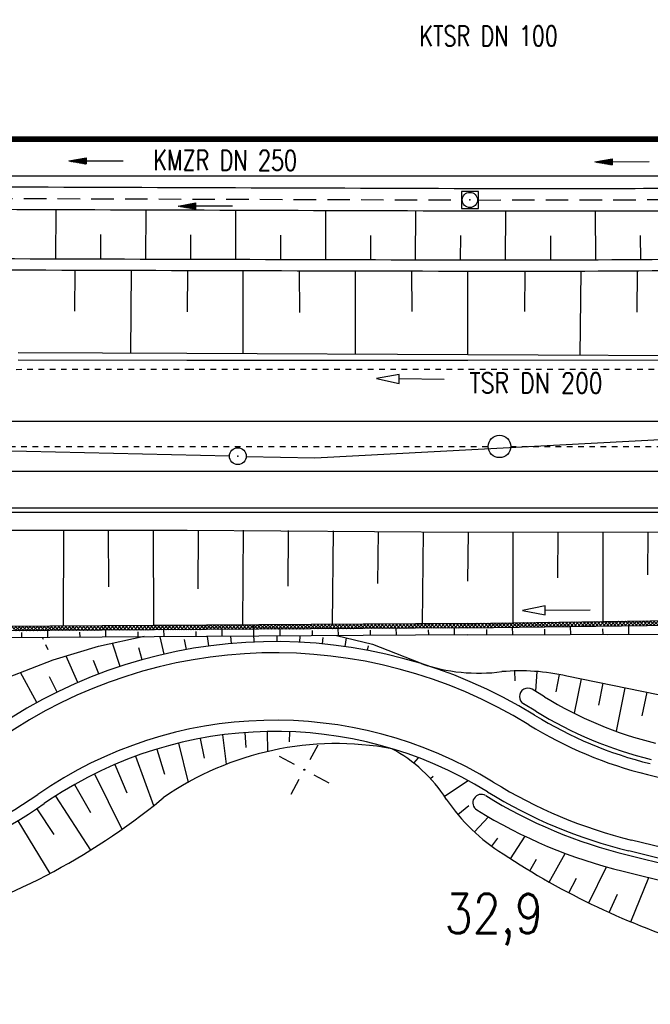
# Model space of a CAD drawing. Extents: x 0 to 1135, y 0 to 420.
# Tile 20 of 74: x 563 to 619, y 129 to 217. Entities that reach past the tile are written whole.
import ezdxf
from ezdxf.enums import TextEntityAlignment as Align

# ---------------------------------------------------------------- set-up
doc = ezdxf.new("R2010")
doc.units = 0
doc.header["$LTSCALE"] = 2
doc.header["$MEASUREMENT"] = 0
for name, pattern in [('ACAD_ISO02W100', [0.5, 0.25, -0.25]), ('ACAD_ISO03W100', [0.5, 0.25, -0.25]), ('ACAD_ISO10W100W', [0.5, 0.25, -0.25]), ('AUSGEZOGEN', [0]), ('GESTRICH-X2', [1.5, 1, -0.5])]:
    doc.linetypes.add(name, pattern=pattern)
doc.layers.get('0').update_dxf_attribs({"color": 8, "linetype": 'AUSGEZOGEN'})
for name, color, linetype in [('Bahnachse', 7, 'CONTINUOUS'), ('BOESCHG', 8, 'AUSGEZOGEN'), ('Böschungen', 15, 'CONTINUOUS'), ('FBRTOP', 8, 'AUSGEZOGEN'), ('Gleisachse', 7, 'CONTINUOUS'), ('GRENZL-BAB', 7, 'AUSGEZOGEN'), ('GRENZP-BAB', 7, 'AUSGEZOGEN'), ('Kabelanlagen', 15, 'CONTINUOUS'), ('KANAL', 200, 'GESTRICH-X2'), ('MULDE', 8, 'AUSGEZOGEN'), ('NETZ', 250, 'AUSGEZOGEN'), ('PFEIL', 200, 'CONTINUOUS'), ('PFEILTOP', 8, 'AUSGEZOGEN'), ('SCHSYMBOL', 200, 'AUSGEZOGEN'), ('Strassen', 15, 'CONTINUOUS'), ('TEXTO', 200, 'CONTINUOUS'), ('Tiefenentwässerung', 15, 'CONTINUOUS')]:
    doc.layers.add(name, color=color, linetype=linetype)
doc.styles.add('ROMANS', font='romans.shx', dxfattribs={"width": 0.8})

# ---------------------------------------------------------------- blocks, each defined once
blk = doc.blocks.new('IKR')
at = {"color": 0}
for p, q in [((0, 1), (0, 2.5)), ((-2.5, 0), (-1, 0)), ((1, 0), (2.5, 0)), ((0, -2.5), (0, -1))]:
    blk.add_line(p, q, dxfattribs=at)
blk.add_circle((0, 0), 0.05, dxfattribs=at)
blk.add_point((0, 0), dxfattribs=at)
blk = doc.blocks.new('*X49')
at = {"color": 0, "linetype": 'ByBlock'}
for p, q in [((-1357409, 892570), (-1357003, 892975)), ((-1357086, 892574), (-1356680, 892980)), ((-1356515, 892582), (-1356909, 892977)), ((-1356763, 892579), (-1356358, 892984)), ((-1356201, 892587), (-1356596, 892981)), ((-1356440, 892584), (-1356035, 892989)), ((-1355888, 892591), (-1356282, 892986)), ((-1356118, 892588), (-1355712, 892994)), ((-1355574, 892596), (-1355968, 892990)), ((-1355795, 892593), (-1355389, 892998)), ((-1355260, 892600), (-1355654, 892995)), ((-1355472, 892597), (-1355066, 893003)), ((-1354947, 892605), (-1355341, 892999)), ((-1355149, 892602), (-1354744, 893007)), ((-1354633, 892609), (-1355027, 893003)), ((-1354826, 892607), (-1354421, 893012)), ((-1354319, 892614), (-1354713, 893008)), ((-1354504, 892611), (-1354098, 893017)), ((-1354005, 892618), (-1354400, 893012)), ((-1354181, 892616), (-1353775, 893021)), ((-1353692, 892623), (-1354086, 893017)), ((-1353858, 892620), (-1353452, 893026)), ((-1353378, 892627), (-1353772, 893021)), ((-1353535, 892625), (-1353130, 893030)), ((-1353064, 892632), (-1353458, 893026)), ((-1353212, 892630), (-1352807, 893035)), ((-1352750, 892636), (-1353145, 893030)), ((-1352890, 892634), (-1352484, 893040)), ((-1352437, 892641), (-1352831, 893035)), ((-1352567, 892639), (-1352161, 893044)), ((-1352123, 892645), (-1352517, 893039)), ((-1352244, 892643), (-1351838, 893049)), ((-1351809, 892650), (-1352203, 893044)), ((-1351921, 892648), (-1351516, 893053)), ((-1351496, 892654), (-1351890, 893048)), ((-1351598, 892653), (-1351193, 893058)), ((-1351182, 892658), (-1351576, 893053)), ((-1351276, 892657), (-1350870, 893063)), ((-1350868, 892663), (-1351262, 893057)), ((-1350953, 892662), (-1350547, 893067)), ((-1350554, 892667), (-1350948, 893061)), ((-1350241, 892672), (-1350635, 893066)), ((-1350630, 892666), (-1350224, 893072)), ((-1349927, 892676), (-1350321, 893070)), ((-1350307, 892671), (-1349902, 893076)), ((-1349613, 892681), (-1350007, 893075)), ((-1349984, 892676), (-1349579, 893081)), ((-1349300, 892685), (-1349694, 893079)), ((-1349662, 892680), (-1349256, 893086)), ((-1348986, 892690), (-1349380, 893084)), ((-1349339, 892685), (-1348933, 893090)), ((-1348672, 892694), (-1349066, 893088)), ((-1349016, 892689), (-1348611, 893095)), ((-1348358, 892699), (-1348752, 893093)), ((-1348693, 892694), (-1348288, 893099)), ((-1348045, 892703), (-1348439, 893097)), ((-1348370, 892699), (-1347965, 893104)), ((-1347731, 892708), (-1348125, 893102)), ((-1348048, 892703), (-1347642, 893109)), ((-1347417, 892712), (-1347811, 893106)), ((-1347725, 892708), (-1347319, 893113)), ((-1347103, 892717), (-1347497, 893111)), ((-1347402, 892712), (-1346997, 893118)), ((-1346790, 892721), (-1347184, 893115)), ((-1347079, 892717), (-1346674, 893122)), ((-1346476, 892726), (-1346870, 893120)), ((-1346756, 892722), (-1346351, 893127)), ((-1346162, 892730), (-1346556, 893124)), ((-1346434, 892726), (-1346028, 893132)), ((-1345849, 892734), (-1346243, 893128)), ((-1346111, 892731), (-1345705, 893136)), ((-1345535, 892739), (-1345929, 893133)), ((-1345788, 892735), (-1345383, 893141)), ((-1345221, 892743), (-1345615, 893137)), ((-1345465, 892740), (-1345060, 893145)), ((-1344907, 892748), (-1345301, 893142)), ((-1345142, 892745), (-1344737, 893150)), ((-1344594, 892752), (-1344988, 893146)), ((-1344820, 892749), (-1344414, 893155)), ((-1344280, 892757), (-1344674, 893151)), ((-1344497, 892754), (-1344091, 893159)), ((-1343966, 892761), (-1344360, 893155)), ((-1344174, 892758), (-1343769, 893164)), ((-1343652, 892766), (-1344046, 893160)), ((-1343851, 892763), (-1343446, 893168)), ((-1343339, 892770), (-1343733, 893164)), ((-1343528, 892768), (-1343123, 893173)), ((-1343025, 892775), (-1343419, 893169)), ((-1343206, 892772), (-1342800, 893177)), ((-1342711, 892779), (-1343105, 893173)), ((-1342883, 892777), (-1342477, 893182)), ((-1342398, 892784), (-1342791, 893178)), ((-1342560, 892781), (-1342155, 893187)), ((-1342084, 892788), (-1342478, 893182)), ((-1342237, 892786), (-1341832, 893191)), ((-1341770, 892793), (-1342164, 893187)), ((-1341914, 892791), (-1341508, 893197)), ((-1341460, 892800), (-1341850, 893191)), ((-1341592, 892795), (-1341169, 893218)), ((-1341160, 892819), (-1341537, 893196)), ((-1341256, 892813), (-1340830, 893239)), ((-1340860, 892837), (-1341237, 893214)), ((-1340560, 892856), (-1340937, 893232)), ((-1340917, 892834), (-1340491, 893260)), ((-1340260, 892874), (-1340637, 893251)), ((-1340578, 892854), (-1340152, 893280)), ((-1339961, 892892), (-1340337, 893269)), ((-1340239, 892875), (-1339813, 893301)), ((-1339661, 892911), (-1340037, 893287)), ((-1339900, 892896), (-1339474, 893322)), ((-1339361, 892929), (-1339738, 893306)), ((-1339561, 892917), (-1339135, 893343)), ((-1339061, 892947), (-1339438, 893324)), ((-1339222, 892938), (-1338796, 893363)), ((-1338761, 892966), (-1339138, 893342)), ((-1338883, 892958), (-1338457, 893384)), ((-1338461, 892984), (-1338838, 893361)), ((-1338544, 892979), (-1338118, 893405)), ((-1338162, 893003), (-1338538, 893379)), ((-1337862, 893021), (-1338238, 893397)), ((-1338205, 893000), (-1337779, 893426)), ((-1337562, 893039), (-1337939, 893416)), ((-1337866, 893021), (-1337440, 893446)), ((-1337262, 893058), (-1337639, 893434)), ((-1337527, 893041), (-1337101, 893467)), ((-1336962, 893076), (-1337339, 893453)), ((-1337188, 893062), (-1336762, 893488)), ((-1336663, 893094), (-1337039, 893471)), ((-1336849, 893083), (-1336423, 893509)), ((-1336363, 893113), (-1336739, 893489)), ((-1336510, 893104), (-1336084, 893529)), ((-1336063, 893131), (-1336439, 893508)), ((-1336171, 893125), (-1335745, 893550)), ((-1335763, 893150), (-1336139, 893526)), ((-1335463, 893168), (-1335840, 893544)), ((-1335832, 893145), (-1335406, 893571)), ((-1335163, 893186), (-1335540, 893563)), ((-1335493, 893166), (-1335068, 893592)), ((-1334864, 893205), (-1335240, 893581)), ((-1335154, 893187), (-1334729, 893612)), ((-1334564, 893223), (-1334940, 893599)), ((-1334815, 893208), (-1334390, 893633)), ((-1334264, 893241), (-1334640, 893618)), ((-1334476, 893228), (-1334051, 893654)), ((-1333964, 893260), (-1334340, 893636)), ((-1334137, 893249), (-1333712, 893675)), ((-1333664, 893278), (-1334041, 893655)), ((-1333798, 893270), (-1333373, 893695)), ((-1333364, 893297), (-1333741, 893673)), ((-1333459, 893291), (-1333034, 893716)), ((-1333065, 893315), (-1333441, 893691)), ((-1332765, 893333), (-1333141, 893710)), ((-1333120, 893311), (-1332695, 893737)), ((-1332465, 893352), (-1332841, 893728)), ((-1332781, 893332), (-1332356, 893758)), ((-1332165, 893370), (-1332541, 893746)), ((-1332442, 893353), (-1332017, 893778)), ((-1331865, 893388), (-1332242, 893765)), ((-1332103, 893374), (-1331678, 893799)), ((-1331565, 893407), (-1331942, 893783)), ((-1331764, 893395), (-1331395, 893764)), ((-1331348, 893508), (-1331642, 893801)), ((-1407124, 892493), (-1407043, 892574)), ((-1406703, 892177), (-1407100, 892574)), ((-1406984, 892315), (-1406723, 892577)), ((-1406805, 892176), (-1406402, 892579)), ((-1406387, 892179), (-1406784, 892576)), ((-1406485, 892178), (-1406082, 892581)), ((-1406071, 892181), (-1406468, 892578)), ((-1406164, 892180), (-1405762, 892583)), ((-1405755, 892183), (-1406152, 892580)), ((-1405844, 892182), (-1405441, 892585)), ((-1405438, 892185), (-1405836, 892582)), ((-1405524, 892184), (-1405121, 892587)), ((-1405122, 892187), (-1405520, 892584)), ((-1404806, 892189), (-1405204, 892586)), ((-1405203, 892186), (-1404801, 892589)), ((-1404490, 892191), (-1404887, 892589)), ((-1404883, 892189), (-1404481, 892591)), ((-1404174, 892193), (-1404571, 892591)), ((-1404563, 892191), (-1404160, 892593)), ((-1403858, 892195), (-1404255, 892593)), ((-1404243, 892193), (-1403840, 892595)), ((-1403542, 892197), (-1403939, 892595)), ((-1403922, 892195), (-1403520, 892598)), ((-1403225, 892199), (-1403623, 892597)), ((-1403602, 892197), (-1403199, 892600)), ((-1402909, 892201), (-1403307, 892599)), ((-1403282, 892199), (-1402879, 892602)), ((-1402593, 892204), (-1402991, 892601)), ((-1402961, 892201), (-1402559, 892604)), ((-1402277, 892206), (-1402675, 892603)), ((-1402641, 892203), (-1402238, 892606)), ((-1401961, 892208), (-1402358, 892605)), ((-1402321, 892205), (-1401918, 892608)), ((-1401645, 892210), (-1402042, 892607)), ((-1402001, 892207), (-1401598, 892610)), ((-1401329, 892212), (-1401726, 892609)), ((-1401680, 892210), (-1401278, 892612)), ((-1401013, 892214), (-1401410, 892611)), ((-1401360, 892212), (-1400957, 892614)), ((-1400696, 892216), (-1401094, 892613)), ((-1401040, 892214), (-1400637, 892616)), ((-1400380, 892218), (-1400778, 892615)), ((-1400719, 892216), (-1400317, 892618)), ((-1400064, 892220), (-1400462, 892618)), ((-1400399, 892218), (-1399996, 892621)), ((-1399748, 892222), (-1400145, 892620)), ((-1400079, 892220), (-1399676, 892623)), ((-1399432, 892224), (-1399829, 892622)), ((-1399758, 892222), (-1399356, 892625)), ((-1399116, 892226), (-1399513, 892624)), ((-1399438, 892224), (-1399036, 892627)), ((-1398800, 892228), (-1399197, 892626)), ((-1399118, 892226), (-1398715, 892629)), ((-1398484, 892230), (-1398881, 892628)), ((-1398798, 892228), (-1398395, 892631)), ((-1398167, 892233), (-1398565, 892630)), ((-1398477, 892231), (-1398075, 892633)), ((-1397851, 892235), (-1398249, 892632)), ((-1398157, 892233), (-1397754, 892635)), ((-1397535, 892237), (-1397933, 892634)), ((-1397837, 892235), (-1397434, 892637)), ((-1397219, 892239), (-1397616, 892636)), ((-1397516, 892237), (-1397114, 892639)), ((-1396903, 892241), (-1397300, 892638)), ((-1397196, 892239), (-1396793, 892642)), ((-1396587, 892243), (-1396984, 892640)), ((-1396876, 892241), (-1396473, 892644)), ((-1396271, 892245), (-1396668, 892642)), ((-1396555, 892243), (-1396153, 892646)), ((-1395955, 892247), (-1396352, 892644)), ((-1396235, 892245), (-1395833, 892648)), ((-1395638, 892249), (-1396036, 892647)), ((-1395915, 892247), (-1395512, 892650)), ((-1395322, 892251), (-1395720, 892649)), ((-1395595, 892249), (-1395192, 892652)), ((-1395006, 892253), (-1395404, 892651)), ((-1395274, 892251), (-1394872, 892654)), ((-1394690, 892255), (-1395087, 892653)), ((-1394954, 892254), (-1394551, 892656)), ((-1394374, 892257), (-1394771, 892655)), ((-1394634, 892256), (-1394231, 892658)), ((-1394058, 892259), (-1394455, 892657)), ((-1394313, 892258), (-1393911, 892660)), ((-1393742, 892262), (-1394139, 892659)), ((-1393993, 892260), (-1393590, 892663)), ((-1393426, 892264), (-1393823, 892661)), ((-1393673, 892262), (-1393270, 892665)), ((-1393109, 892266), (-1393507, 892663)), ((-1393353, 892264), (-1392950, 892667)), ((-1392793, 892268), (-1393191, 892665)), ((-1393032, 892266), (-1392630, 892669)), ((-1392477, 892270), (-1392875, 892667)), ((-1392712, 892268), (-1392309, 892671)), ((-1392161, 892272), (-1392558, 892669)), ((-1392392, 892270), (-1391989, 892673)), ((-1391845, 892274), (-1392242, 892671)), ((-1392071, 892272), (-1391669, 892675)), ((-1391529, 892276), (-1391926, 892673)), ((-1391751, 892275), (-1391348, 892677)), ((-1391213, 892278), (-1391610, 892675)), ((-1391431, 892277), (-1391028, 892679)), ((-1390896, 892280), (-1391294, 892678)), ((-1391110, 892279), (-1390708, 892681)), ((-1390580, 892282), (-1390978, 892680)), ((-1390790, 892281), (-1390388, 892683)), ((-1390264, 892284), (-1390662, 892682)), ((-1390470, 892283), (-1390067, 892686)), ((-1389948, 892286), (-1390346, 892684)), ((-1390150, 892285), (-1389747, 892688)), ((-1389632, 892288), (-1390029, 892686)), ((-1389829, 892287), (-1389427, 892690)), ((-1389316, 892290), (-1389713, 892688)), ((-1389509, 892289), (-1389106, 892692)), ((-1389000, 892293), (-1389397, 892690)), ((-1389189, 892291), (-1388786, 892694)), ((-1388684, 892295), (-1389081, 892692)), ((-1388868, 892293), (-1388466, 892696)), ((-1388367, 892297), (-1388765, 892694)), ((-1388548, 892296), (-1388145, 892698)), ((-1388051, 892299), (-1388449, 892696)), ((-1388228, 892298), (-1387825, 892700)), ((-1387735, 892301), (-1388133, 892698)), ((-1387908, 892300), (-1387505, 892702)), ((-1387419, 892303), (-1387816, 892700)), ((-1387587, 892302), (-1387185, 892704)), ((-1387103, 892305), (-1387500, 892702)), ((-1387267, 892304), (-1386864, 892707)), ((-1386787, 892307), (-1387184, 892704)), ((-1386947, 892306), (-1386544, 892709)), ((-1386471, 892309), (-1386868, 892707)), ((-1386626, 892308), (-1386224, 892711)), ((-1386155, 892311), (-1386552, 892709)), ((-1386306, 892310), (-1385903, 892713)), ((-1385838, 892313), (-1386236, 892711)), ((-1385986, 892312), (-1385583, 892715)), ((-1385522, 892315), (-1385920, 892713)), ((-1385665, 892314), (-1385263, 892717)), ((-1385206, 892317), (-1385604, 892715)), ((-1385345, 892316), (-1384943, 892719)), ((-1384890, 892319), (-1385287, 892717)), ((-1385025, 892319), (-1384622, 892721)), ((-1384574, 892322), (-1384971, 892719)), ((-1384705, 892321), (-1384302, 892723)), ((-1384258, 892324), (-1384655, 892721)), ((-1384384, 892323), (-1383982, 892725)), ((-1383942, 892326), (-1384339, 892723)), ((-1384064, 892325), (-1383661, 892728)), ((-1383626, 892328), (-1384023, 892725)), ((-1383744, 892327), (-1383341, 892730)), ((-1383309, 892330), (-1383707, 892727)), ((-1383423, 892329), (-1383021, 892732)), ((-1382993, 892332), (-1383391, 892729)), ((-1383103, 892331), (-1382700, 892734)), ((-1382677, 892334), (-1383075, 892731)), ((-1382783, 892333), (-1382380, 892736)), ((-1382361, 892336), (-1382758, 892733)), ((-1382463, 892335), (-1382060, 892738)), ((-1382045, 892338), (-1382442, 892736)), ((-1382142, 892337), (-1381740, 892740)), ((-1381729, 892340), (-1382126, 892738)), ((-1381822, 892340), (-1381419, 892742)), ((-1381413, 892342), (-1381810, 892740)), ((-1381502, 892342), (-1381099, 892744)), ((-1381097, 892344), (-1381494, 892742)), ((-1381181, 892344), (-1380779, 892746)), ((-1380780, 892346), (-1381178, 892744)), ((-1380464, 892348), (-1380862, 892746)), ((-1380861, 892346), (-1380458, 892748)), ((-1380148, 892351), (-1380546, 892748)), ((-1380541, 892348), (-1380138, 892751)), ((-1379832, 892353), (-1380229, 892750)), ((-1380220, 892350), (-1379818, 892753)), ((-1379516, 892355), (-1379913, 892752)), ((-1379900, 892352), (-1379498, 892755)), ((-1379200, 892357), (-1379597, 892754)), ((-1379580, 892354), (-1379177, 892757)), ((-1378884, 892359), (-1379281, 892756)), ((-1379260, 892356), (-1378857, 892759)), ((-1378567, 892361), (-1378965, 892758)), ((-1378939, 892358), (-1378537, 892761)), ((-1378251, 892363), (-1378649, 892760)), ((-1378619, 892361), (-1378216, 892763)), ((-1377935, 892365), (-1378333, 892762)), ((-1378299, 892363), (-1377896, 892765)), ((-1377619, 892367), (-1378017, 892764)), ((-1377978, 892365), (-1377576, 892767)), ((-1377303, 892369), (-1377700, 892767)), ((-1377658, 892367), (-1377255, 892769)), ((-1376987, 892371), (-1377384, 892769)), ((-1377338, 892369), (-1376935, 892772)), ((-1376671, 892373), (-1377068, 892771)), ((-1377017, 892371), (-1376615, 892774)), ((-1376355, 892375), (-1376752, 892773)), ((-1376697, 892373), (-1376295, 892776)), ((-1376038, 892377), (-1376436, 892775)), ((-1376377, 892375), (-1375974, 892778)), ((-1375722, 892379), (-1376120, 892777)), ((-1376057, 892377), (-1375654, 892780)), ((-1375406, 892382), (-1375804, 892779)), ((-1375736, 892379), (-1375334, 892782)), ((-1375090, 892384), (-1375487, 892781)), ((-1375416, 892381), (-1375013, 892784)), ((-1374774, 892386), (-1375171, 892783)), ((-1375096, 892384), (-1374693, 892786)), ((-1374458, 892388), (-1374855, 892785)), ((-1374775, 892386), (-1374373, 892788)), ((-1374142, 892390), (-1374539, 892787)), ((-1374455, 892388), (-1374052, 892790)), ((-1373826, 892392), (-1374223, 892789)), ((-1374135, 892390), (-1373732, 892793)), ((-1373509, 892394), (-1373907, 892791)), ((-1373815, 892392), (-1373412, 892795)), ((-1373193, 892396), (-1373591, 892793)), ((-1373494, 892394), (-1373092, 892797)), ((-1372877, 892398), (-1373275, 892796)), ((-1373174, 892396), (-1372771, 892799)), ((-1372561, 892400), (-1372958, 892798)), ((-1372854, 892398), (-1372451, 892801)), ((-1372245, 892402), (-1372642, 892800)), ((-1372533, 892400), (-1372131, 892803)), ((-1371929, 892404), (-1372326, 892802)), ((-1372213, 892402), (-1371810, 892805)), ((-1371613, 892406), (-1372010, 892804)), ((-1371893, 892405), (-1371490, 892807)), ((-1371297, 892408), (-1371694, 892806)), ((-1371572, 892407), (-1371170, 892809)), ((-1370980, 892411), (-1371378, 892808)), ((-1371252, 892409), (-1370850, 892811)), ((-1370664, 892413), (-1371062, 892810)), ((-1370932, 892411), (-1370529, 892813)), ((-1370348, 892415), (-1370746, 892812)), ((-1370612, 892413), (-1370209, 892816)), ((-1370032, 892417), (-1370429, 892814)), ((-1370291, 892415), (-1369889, 892818)), ((-1369716, 892419), (-1370113, 892816)), ((-1369971, 892417), (-1369568, 892820)), ((-1369400, 892421), (-1369797, 892818)), ((-1369651, 892419), (-1369248, 892822)), ((-1369084, 892423), (-1369481, 892820)), ((-1369330, 892421), (-1368928, 892824)), ((-1368768, 892425), (-1369165, 892822)), ((-1369010, 892423), (-1368607, 892826)), ((-1368451, 892427), (-1368849, 892825)), ((-1368690, 892426), (-1368287, 892828)), ((-1368135, 892429), (-1368533, 892827)), ((-1368370, 892428), (-1367967, 892830)), ((-1367819, 892431), (-1368217, 892829)), ((-1368049, 892430), (-1367647, 892832)), ((-1367503, 892433), (-1367900, 892831)), ((-1367729, 892432), (-1367326, 892834)), ((-1367187, 892435), (-1367584, 892833)), ((-1367409, 892434), (-1367006, 892837)), ((-1366871, 892437), (-1367268, 892835)), ((-1367088, 892436), (-1366686, 892839)), ((-1366555, 892440), (-1366952, 892837)), ((-1366768, 892438), (-1366364, 892842)), ((-1366241, 892444), (-1366636, 892839)), ((-1366447, 892441), (-1366041, 892847)), ((-1365927, 892448), (-1366321, 892843)), ((-1366124, 892445), (-1365719, 892851)), ((-1365613, 892453), (-1366008, 892847)), ((-1365801, 892450), (-1365396, 892856)), ((-1365300, 892457), (-1365694, 892852)), ((-1365479, 892455), (-1365073, 892860)), ((-1364986, 892462), (-1365380, 892856)), ((-1365156, 892459), (-1364750, 892865)), ((-1364672, 892466), (-1365066, 892861)), ((-1364833, 892464), (-1364427, 892870)), ((-1364358, 892471), (-1364753, 892865)), ((-1364510, 892468), (-1364105, 892874)), ((-1364045, 892475), (-1364439, 892869)), ((-1364188, 892473), (-1363782, 892879)), ((-1363731, 892480), (-1364125, 892874)), ((-1363865, 892478), (-1363459, 892883)), ((-1363417, 892484), (-1363812, 892878)), ((-1363542, 892482), (-1363136, 892888)), ((-1363103, 892489), (-1363498, 892883)), ((-1363219, 892487), (-1362813, 892893)), ((-1362790, 892493), (-1363184, 892887)), ((-1362896, 892491), (-1362491, 892897)), ((-1362476, 892497), (-1362870, 892892)), ((-1362574, 892496), (-1362168, 892902)), ((-1362162, 892502), (-1362557, 892896)), ((-1362251, 892501), (-1361845, 892906)), ((-1361849, 892506), (-1362243, 892901)), ((-1361535, 892511), (-1361929, 892905)), ((-1361928, 892505), (-1361522, 892911)), ((-1361221, 892515), (-1361615, 892910)), ((-1361605, 892510), (-1361199, 892916)), ((-1360907, 892520), (-1361302, 892914)), ((-1361282, 892514), (-1360877, 892920)), ((-1360594, 892524), (-1360988, 892919)), ((-1360960, 892519), (-1360554, 892925)), ((-1360280, 892529), (-1360674, 892923)), ((-1360637, 892524), (-1360231, 892929)), ((-1359966, 892533), (-1360360, 892928)), ((-1360314, 892528), (-1359908, 892934)), ((-1359652, 892538), (-1360047, 892932)), ((-1359991, 892533), (-1359585, 892939)), ((-1359339, 892542), (-1359733, 892936)), ((-1359668, 892537), (-1359263, 892943)), ((-1359025, 892547), (-1359419, 892941)), ((-1359346, 892542), (-1358940, 892948)), ((-1358711, 892551), (-1359106, 892945)), ((-1359023, 892547), (-1358617, 892952)), ((-1358398, 892556), (-1358792, 892950)), ((-1358700, 892551), (-1358294, 892957)), ((-1358084, 892560), (-1358478, 892954)), ((-1358377, 892556), (-1357971, 892962)), ((-1357770, 892565), (-1358164, 892959)), ((-1358054, 892561), (-1357649, 892966)), ((-1357456, 892569), (-1357851, 892963)), ((-1357732, 892565), (-1357326, 892971)), ((-1357143, 892573), (-1357537, 892968)), ((-1356829, 892578), (-1357223, 892972))]:
    blk.add_line(p, q, dxfattribs=at)
blk = doc.blocks.new('GST')
at = {"color": 0}
blk.add_circle((0, 0), 0.75, dxfattribs=at)
blk.add_point((0, 0), dxfattribs=at)
blk = doc.blocks.new('20')
blk.add_lwpolyline([(-0.754, -0.751), (0.754, -0.751), (0.754, 0.75), (-0.754, 0.75)], close=True)
blk.add_circle((0, 0), 0.676)
blk.add_point((0, 0))
blk = doc.blocks.new('PFEIL2')
at = {"color": 0}
for p, q in [((0.88, 0.002), (-2.401, -0.012)), ((0.881, -0.271), (0.879, 0.276)), ((0.879, 0.276), (2.429, 0.009)), ((0.911, 0.27), (0.879, 0.265)), ((0.965, 0.261), (0.879, 0.246)), ((1.019, 0.252), (0.879, 0.228)), ((1.073, 0.242), (0.879, 0.209)), ((1.127, 0.233), (0.879, 0.191)), ((1.181, 0.224), (0.879, 0.172)), ((1.235, 0.214), (0.879, 0.154)), ((1.289, 0.205), (0.879, 0.135)), ((1.343, 0.196), (0.879, 0.117)), ((1.397, 0.187), (0.879, 0.098)), ((1.451, 0.177), (0.879, 0.08)), ((1.505, 0.168), (0.879, 0.061)), ((1.559, 0.159), (0.88, 0.043)), ((1.613, 0.149), (0.88, 0.024)), ((1.668, 0.14), (0.88, 0.006)), ((1.722, 0.131), (0.88, -0.013)), ((1.776, 0.121), (0.88, -0.031)), ((1.83, 0.112), (0.88, -0.05)), ((1.884, 0.103), (0.88, -0.068)), ((1.938, 0.094), (0.88, -0.087)), ((1.992, 0.084), (0.88, -0.105)), ((2.046, 0.075), (0.88, -0.124)), ((2.1, 0.066), (0.88, -0.142)), ((2.154, 0.056), (0.88, -0.161)), ((2.208, 0.047), (0.88, -0.179)), ((2.262, 0.038), (0.881, -0.198)), ((2.316, 0.029), (0.881, -0.216)), ((2.37, 0.019), (0.881, -0.235)), ((2.424, 0.01), (0.881, -0.253)), ((2.429, 0.009), (0.881, -0.271))]:
    blk.add_line(p, q, dxfattribs=at)

msp = doc.modelspace()

# ---------------------------------------------------------------- linework, layer by layer
at = {"layer": 'Bahnachse', "linetype": 'ACAD_ISO10W100W'}
for points in [[(552.807, 179.027), (604.347, 179.021)], [(606.347, 179.021), (650.884, 179.016)]]:
    msp.add_lwpolyline(points, dxfattribs=at)
at = {"layer": 'Bahnachse', "linetype": 'Continuous'}
msp.add_circle((605.347, 179.026), 1, dxfattribs=at)
at = {"layer": 'BOESCHG'}
for p, q in [((565.875, 200.086), (565.86, 195.698)), ((573.875, 200.059), (573.86, 195.674)), ((581.875, 200.032), (581.861, 195.651)), ((589.875, 200.005), (589.861, 195.631)), ((597.875, 199.979), (597.861, 195.612)), ((605.875, 199.956), (605.868, 195.596)), ((613.875, 199.959), (613.884, 195.612)), ((569.868, 197.879), (569.86, 195.686)), ((577.868, 197.854), (577.861, 195.662)), ((585.868, 197.83), (585.861, 195.641)), ((593.868, 197.807), (593.861, 195.621)), ((601.868, 197.785), (601.861, 195.604)), ((609.876, 197.774), (609.877, 195.594)), ((617.88, 197.803), (617.885, 195.639))]:
    msp.add_line(p, q, dxfattribs=at)
for points in [[(371.801, 194.57, 0.000005), (348.632, 194.62, 0.000007), (332.459, 194.655, 0.000063)], [(371.798, 193.57, 0.000005), (348.629, 193.62, 0.000007), (332.457, 193.655, 0.000063)], [(632.115, 195.75, -0.000642), (612.937, 195.606, -0.002036), (606.891, 195.594, -0.000325), (562.204, 195.71, 0.00112), (549.222, 195.723, 0.008553), (532.829, 195.422, -0.015311), (523.669, 195.378, -0.013757), (520.454, 195.55, 0.01326), (517.118, 195.731, 0.004424), (507.372, 195.915, 0.003028), (493.133, 195.973, 0.000145), (486.345, 195.957, -0.000071), (472.437, 195.923, -0.001079), (456.035, 195.92, 0.001944), (446.931, 195.903, 0.080871), (442.98, 195.236, -0.078422), (438.91, 194.529, -0.003422), (432.128, 194.47, -0.001063), (410.293, 194.477, -0.000016), (377.977, 194.556, 0.000082)], [(553.446, 194.725, 0.000363), (549.228, 194.723, 0.008553), (532.82, 194.422, -0.015307), (523.648, 194.378, -0.013766), (520.427, 194.549, 0.013274), (517.086, 194.731, 0.004416), (507.341, 194.915, 0.003028), (493.129, 194.973, 0.000145), (486.339, 194.957, -0.000071), (472.439, 194.923, -0.001078), (456.1, 194.92, 0.001939), (447.017, 194.903, 0.080872), (443.066, 194.236, -0.078409), (438.996, 193.529, -0.003431), (432.209, 193.47, -0.001063), (410.293, 193.477, -0.000016), (377.967, 193.556, 0.000082)], [(632.121, 194.75, -0.000642), (612.94, 194.606, -0.002036), (606.893, 194.594, -0.000325), (562.212, 194.71, 0.000424), (557.294, 194.721, 0.008553)]]:
    msp.add_lwpolyline(points, format="xyb", dxfattribs=at)
at = {"layer": 'Böschungen', "linetype": 'Continuous'}
for p, q in [((567.573, 191.064), (567.605, 194.693)), ((602.54, 163.272), (553.274, 162.952)), ((583.537, 161.62), (583.479, 163.015)), ((602.54, 163.272), (627.535, 163.626)), ((602.54, 162.872), (627.54, 163.226)), ((611.697, 162.291), (611.679, 163.001)), ((616.866, 162.303), (616.848, 163.075)), ((602.543, 162.872), (553.249, 162.552)), ((602.547, 162.272), (553.306, 161.952)), ((562.87, 162.014), (562.857, 162.461)), ((565.172, 162.061), (565.157, 162.661)), ((568.039, 162.048), (568.026, 162.495)), ((570.341, 162.095), (570.326, 162.695)), ((573.208, 162.081), (573.195, 162.528)), ((575.51, 162.129), (575.496, 162.728)), ((578.378, 162.115), (578.365, 162.562)), ((579.306, 162.721), (579.29, 162.835)), ((580.679, 162.162), (580.665, 162.762)), ((585.562, 161.658), (585.564, 162.161)), ((585.849, 162.196), (585.834, 162.795)), ((588.716, 162.182), (588.703, 162.629)), ((591.018, 162.229), (591.003, 162.829)), ((593.885, 162.215), (593.872, 162.663)), ((596.187, 162.263), (596.173, 162.862)), ((599.055, 162.249), (599.042, 162.696)), ((601.356, 162.296), (601.342, 162.896)), ((602.54, 162.272), (627.018, 162.325)), ((604.224, 162.275), (604.211, 162.73)), ((606.526, 162.322), (606.511, 162.922)), ((609.393, 162.309), (609.38, 162.756)), ((614.564, 162.298), (614.55, 162.789))]:
    msp.add_line(p, q, dxfattribs=at)
for points in [[(572.541, 187.36), (572.605, 194.677)], [(577.605, 194.663), (577.573, 191.02)], [(582.541, 187.322), (582.542, 194.65)], [(587.53, 194.637), (587.56, 190.933)], [(592.541, 187.234), (592.543, 194.624)], [(597.531, 194.613), (597.56, 191.042)], [(602.541, 187.196), (602.544, 194.602)], [(607.606, 194.593), (607.575, 191.027)], [(612.541, 187.159), (612.606, 194.604)], [(617.607, 194.637), (617.574, 190.961)], [(562.541, 187.388), (577.541, 187.316), (602.541, 187.196), (627.541, 187.077), (635.524, 187.046)], [(562.541, 186.728), (577.536, 186.716), (602.536, 186.696), (627.538, 186.727), (637.538, 186.739)], [(517.532, 171.593), (527.551, 171.605), (552.552, 171.585), (577.552, 171.565), (602.552, 171.396), (627.553, 171.426), (637.553, 171.388), (640.146, 171.426)], [(566.552, 171.612), (566.521, 163.036)], [(570.552, 171.577), (570.558, 166.527)], [(574.553, 171.592), (574.56, 163.09)], [(578.552, 171.557), (578.507, 166.357)], [(582.553, 171.571), (582.479, 163.141)], [(586.553, 171.536), (586.509, 166.586)], [(590.552, 171.501), (590.479, 163.193)], [(594.552, 171.466), (594.511, 166.816)], [(598.552, 171.431), (598.48, 163.245)], [(602.552, 171.396), (602.514, 167.046)], [(606.552, 171.411), (606.529, 163.328)], [(610.552, 171.425), (610.516, 167.326)], [(614.552, 171.39), (614.533, 163.44)], [(618.553, 171.405), (618.519, 167.605)], [(613.403, 164.447), (609.403, 164.426), (609.401, 164.826), (607.403, 164.416), (609.405, 164.026), (609.403, 164.426)], [(614.972, 162.286), (614.975, 162.259)]]:
    msp.add_lwpolyline(points, dxfattribs=at)
at = {"layer": 'FBRTOP', "const_width": 0.5}
msp.add_lwpolyline([(25, 206.372), (70.242, 206.372), (320.242, 206.371), (570.242, 206.372), (770.242, 206.371), (895.243, 206.372), (945.243, 206.372), (950, 206.372)], dxfattribs=at)
at = {"layer": 'FBRTOP'}
msp.add_lwpolyline([(356.472, 203.121), (570.242, 203.122), (641.543, 203.122)], dxfattribs=at)
at = {"layer": 'Gleisachse', "linetype": 'Continuous'}
for p, q in [((552.451, 181.288), (941.596, 181.265)), ((939.041, 176.765), (552.435, 176.788))]:
    msp.add_line(p, q, dxfattribs=at)
at = {"layer": 'GRENZL-BAB'}
for p, q in [((365.429, 183.164), (581.32, 178.176)), ((588.931, 177.997), (645.815, 181.02)), ((582.82, 178.141), (588.931, 177.997))]:
    msp.add_line(p, q, dxfattribs=at)
at = {"layer": 'Kabelanlagen', "linetype": 'Continuous'}
for p, q in [((638.34, 173.533), (558.397, 173.537)), ((638.447, 173.133), (558.397, 173.137))]:
    msp.add_line(p, q, dxfattribs=at)
at = {"layer": 'KANAL'}
for p, q in [((554.037, 201.118), (601.95, 200.964)), ((603.475, 200.957), (636.518, 201.029))]:
    msp.add_line(p, q, dxfattribs=at)
at = {"layer": 'MULDE'}
msp.add_lwpolyline([(637.281, 202.029, -0.000532), (612.826, 201.956, -0.001288), (602.719, 201.962, -0.000055), (558.239, 202.111, 0.000499), (553.301, 202.123, 0.000302), (523.954, 202.148, 0.000343), (498.088, 202.137, 0.000968), (470.83, 202.053, -0.001179), (448.453, 201.994, -0.000587), (426.282, 202.014, 0.000242), (372.423, 202.099, 0.000321), (357.125, 202.106, -0.000001), (356.471, 202.106, -0.00388)], format="xyb", dxfattribs=at)
at = {"layer": 'MULDE', "flags": 128}
msp.add_lwpolyline([(637.284, 200.029, -0.000532), (612.827, 199.956, -0.001288), (602.717, 199.962, -0.000055), (558.235, 200.111, 0.000499), (553.298, 200.123, 0.000302), (523.953, 200.148, 0.000343), (498.091, 200.137, 0.000968), (470.832, 200.053, -0.001179), (448.455, 199.994, -0.000587), (426.285, 200.014, 0.000242), (372.421, 200.099, 0.000321), (357.124, 200.106, -0.000082), (296.968, 200.105, -0.003881), (292.569, 200.14, -0.000913), (273.879, 200.467)], format="xyb", dxfattribs=at)
at = {"layer": 'Strassen', "linetype": 'Continuous'}
for p, q in [((569.67, 161.237), (573.747, 162.142)), ((579.502, 161.265), (579.387, 162.121)), ((581.515, 161.489), (581.458, 162.135)), ((587.587, 161.603), (587.616, 162.175)), ((590.865, 162.196), (594.04, 161.437)), ((571.615, 159.452), (570.935, 161.518)), ((575.517, 160.54), (575.159, 162.094)), ((577.501, 160.949), (577.336, 161.856)), ((589.608, 161.455), (589.663, 162.03)), ((591.619, 161.214), (591.73, 161.989)), ((593.617, 160.88), (593.69, 161.265)), ((594.04, 161.437), (598.987, 159.5)), ((565.634, 160.018), (569.67, 161.237)), ((567.83, 158.009), (566.803, 160.371)), ((573.553, 160.041), (573.261, 161.088)), ((561.66, 158.478), (565.634, 160.018)), ((569.706, 158.774), (569.247, 159.977)), ((564.194, 156.225), (562.729, 158.892)), ((605.57, 158.979), (605.57, 158.979)), ((606.698, 159.044), (606.722, 158.164)), ((608.685, 158.992), (608.545, 157.236)), ((610.656, 158.727), (610.366, 157.196)), ((565.991, 157.159), (565.321, 158.525)), ((632.322, 154.263), (611.329, 158.586)), ((611.329, 158.586), (611.329, 158.586)), ((612.606, 158.334), (612, 155.277)), ((614.557, 157.945), (614.169, 156.005)), ((609.352, 156.753), (608.257, 157.408)), ((616.507, 157.554), (615.726, 153.675)), ((618.457, 157.159), (618.028, 155.046)), ((608.573, 155.471), (607.488, 156.12)), ((582.685, 153.558), (582.783, 152.241)), ((584.677, 153.652), (584.711, 151.871)), ((586.671, 153.635), (586.642, 152.745)), ((576.782, 152.618), (577.64, 149.13)), ((578.731, 153.04), (579.063, 151.275)), ((580.701, 153.354), (581.044, 150.736)), ((574.859, 152.089), (575.543, 149.85)), ((572.969, 151.454), (574.582, 147.059)), ((597.739, 150.831), (598.136, 151.321)), ((569.308, 149.874), (571.765, 144.948)), ((571.116, 150.715), (572.207, 148.187)), ((599.212, 149.463), (599.444, 149.677)), ((600.459, 147.886), (602.554, 149.295)), ((618.528, 149.821), (636.207, 145.469)), ((567.548, 148.935), (568.967, 146.446)), ((565.328, 147.561), (564.853, 147.236)), ((565.844, 147.9), (568.953, 143.086)), ((575.247, 147.596), (575.442, 147.756)), ((600.616, 147.646), (600.616, 147.646)), ((564.19, 146.785), (565.714, 144.5)), ((601.654, 146.268), (602.623, 147.077)), ((562.506, 145.716), (565.345, 141.012)), ((603.131, 144.711), (604.36, 146.054)), ((604.674, 143.438), (605.211, 144.173)), ((606.338, 142.326), (607.629, 144.328)), ((631.096, 140.548), (617.094, 143.995)), ((630.371, 139.697), (616.855, 143.024)), ((605.679, 142.757), (605.679, 142.757)), ((608.037, 141.266), (608.652, 142.286)), ((609.766, 140.257), (611.203, 142.806)), ((616.703, 142.67), (630.274, 139.329)), ((616.703, 142.67), (629.733, 139.462)), ((613.31, 138.395), (614.875, 141.601)), ((616.344, 141.213), (616.344, 141.213)), ((616.344, 141.213), (629.429, 137.992)), ((611.524, 139.3), (612.205, 140.595)), ((617.023, 136.719), (618.646, 140.647)), ((615.122, 137.543), (615.856, 139.169))]:
    msp.add_line(p, q, dxfattribs=at)
at = {"layer": 'Strassen', "linetype": 'ACAD_ISO02W100'}
msp.add_line((565.211, 160.926), (564.699, 162.026), dxfattribs=at)
at = {"layer": 'Strassen', "linetype": 'Continuous'}
for centre, radius, start, end in [((585.375, 117.659), 44, 58.33372, 124.34023), ((585.375, 117.659), 43, 58.33372, 124.75478), ((603.514, 174.845), 15.998, 251.23792, 277.38538), ((607.202, 140.497), 18.555, 77.14742, 95.04502), ((607.882, 156.759), 0.75, 59.93942, 239.93942), ((627.463, 186.117), 34.5, 238.33424, 256.17133), ((627.463, 186.117), 36, 238.35078, 256.1713), ((585.375, 117.659), 37, 58.33372, 124.75478), ((627.372, 185.748), 37, 238.33424, 256.17133), ((627.372, 185.748), 36, 238.33424, 256.17133), ((585.375, 117.659), 36, 58.33372, 123.83914), ((590.849, 125.544), 27.032, 79.4969, 124.74577), ((589.571, 140.56), 13.123, 32.68224, 61.78038), ((627.372, 185.748), 43, 238.33424, 256.17133), ((627.372, 185.748), 44, 238.33424, 256.17133), ((539.77, 183.387), 43, 269.99653, 304.75445), ((539.77, 183.387), 44, 269.99653, 304.75445), ((537.517, 193.605), 59.501, 285.70253, 309.3536), ((614.725, 157.189), 17.033, 214.07272, 237.92147), ((603.727, 147.307), 0.75, 58.33424, 238.33424), ((627.22, 185.394), 44, 238.33424, 256.17133), ((627.22, 185.394), 45.5, 238.33424, 256.17133), ((642.906, 199.025), 67.468, 236.51151, 252.85133)]:
    msp.add_arc(centre, radius, start, end, dxfattribs=at)
at = {"layer": 'Tiefenentwässerung', "linetype": 'ACAD_ISO03W100'}
msp.add_lwpolyline([(553.345, 185.874), (577.644, 185.911), (602.601, 185.9), (627.609, 185.887), (642.246, 185.894)], dxfattribs=at)
at = {"layer": 'Tiefenentwässerung', "linetype": 'Continuous'}
msp.add_lwpolyline([(600.423, 184.986), (596.423, 185.035), (596.428, 185.435), (594.423, 185.059), (596.418, 184.635), (596.423, 185.035)], dxfattribs=at)

# ---------------------------------------------------------------- block references
at = {"layer": 'Böschungen', "linetype": 'Continuous', "xscale": 0.001000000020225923, "yscale": 0.0009999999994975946, "zscale": 0.001, "rotation": 359.9965315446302}
msp.add_blockref('*X49', (1969.018, -729.651), dxfattribs=at)
at = {"layer": 'GRENZP-BAB'}
msp.add_blockref('GST', (582.07, 178.159), dxfattribs=at)
at = {"layer": 'NETZ', "rotation": 151.5965}
msp.add_blockref('IKR', (587.99, 150.25), dxfattribs=at)
at = {"layer": 'PFEIL'}
for p, rotation in [((569.464, 204.438), 179.8137354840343), ((616.266, 204.368), 180.1101354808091)]:
    msp.add_blockref('PFEIL2', p, dxfattribs=dict(at, rotation=rotation))
at = {"layer": 'PFEILTOP', "rotation": 180.0433364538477}
msp.add_blockref('PFEIL2', (579.193, 200.428), dxfattribs=at)
at = {"layer": 'SCHSYMBOL', "rotation": 3.548496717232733e-05}
msp.add_blockref('20', (602.718, 200.962), dxfattribs=at)

# ---------------------------------------------------------------- texts
at = {"layer": 'Bahnachse', "linetype": 'Continuous', "style": 'ROMANS', "oblique": 360, "width": 0.8337}
msp.add_text('32,9', height=3.5, rotation=359.99653, dxfattribs=at).set_placement((600.469, 135.701))
at = {"layer": 'TEXTO', "style": 'ROMANS', "width": 0.75}
for s, rotation, p in [('KTSR DN 100', 0.05934, (604.386, 214.662)), ('KMZR DN 250', 359.81374, (580.941, 203.595))]:
    msp.add_text(s, height=1.8, rotation=rotation, dxfattribs=at).set_placement(p, align=Align.CENTER)
at = {"layer": 'Tiefenentwässerung', "linetype": 'Continuous', "style": 'ROMANS', "oblique": 0, "width": 0.8}
msp.add_text('TSR DN 200', height=1.8, rotation=359.99653, dxfattribs=at).set_placement((602.681, 183.769))

doc.saveas('drawing.dxf')
